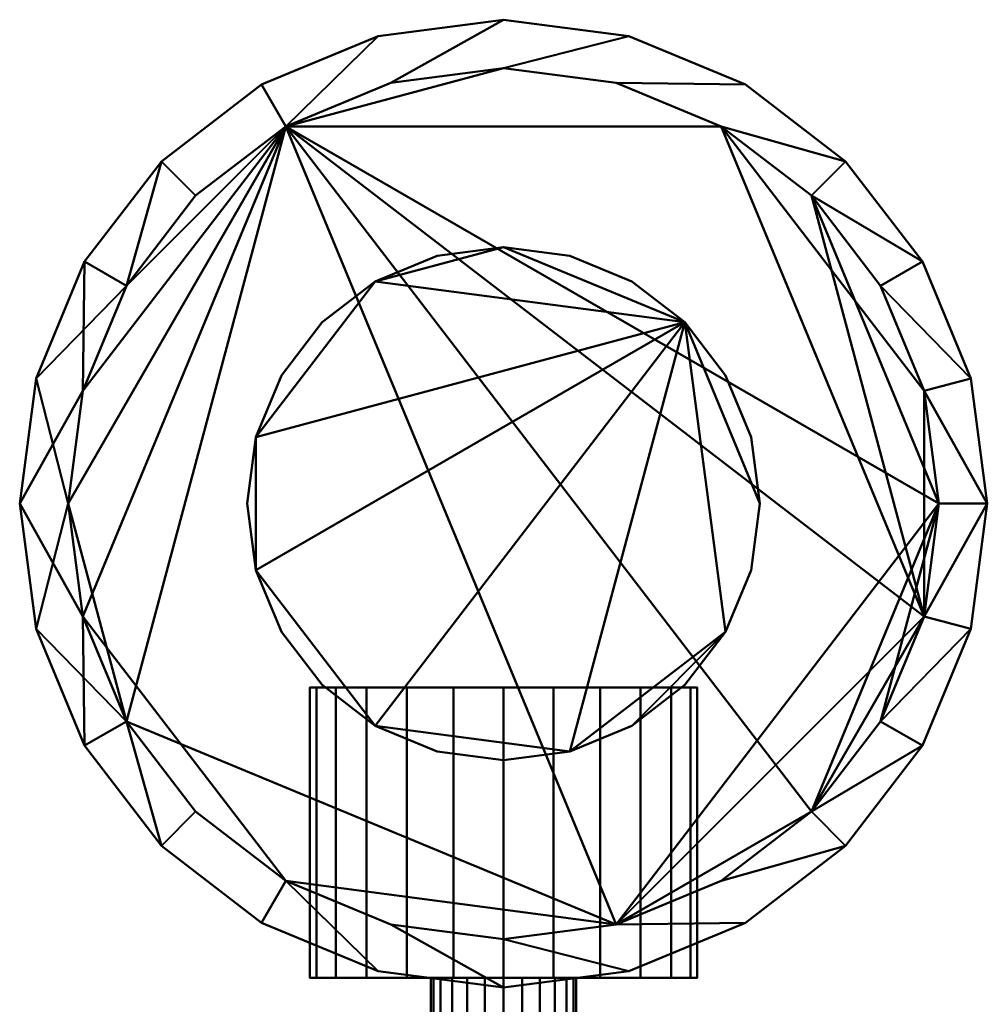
# Model space of a CAD drawing. Header units: millimetres. Extents: x -1875 to 2125, y -75 to 202.
# Tile 4 of 6: x 105 to 145, y 161 to 202. Entities that reach past the tile are written whole.
import ezdxf

# ---------------------------------------------------------------- set-up
doc = ezdxf.new("R2010")
doc.units = ezdxf.units.MM
doc.layers.add('E-LITE-EQPM', color=33, linetype='Continuous', lineweight=40)

msp = doc.modelspace()

# ---------------------------------------------------------------- meshes
at = {"layer": 'E-LITE-EQPM'}
mesh = msp.add_polyface(dxfattribs=at)
corners = [(105, 181.6, 1429.718), (105.681, 176.424, 1429.718), (107.679, 171.6, 1429.718), (110.858, 167.458, 1429.718), (115, 164.279, 1429.718), (119.824, 162.281, 1429.718), (125, 161.6, 1429.718), (130.176, 162.281, 1429.718), (135, 164.279, 1429.718), (139.142, 167.458, 1429.718), (142.321, 171.6, 1429.718), (144.319, 176.424, 1429.718), (145, 181.6, 1429.718), (144.319, 186.776, 1429.718), (142.321, 191.6, 1429.718), (139.142, 195.742, 1429.718), (135, 198.921, 1429.718), (130.176, 200.919, 1429.718), (125, 201.6, 1429.718), (119.824, 200.919, 1429.718), (115, 198.921, 1429.718), (110.858, 195.742, 1429.718), (107.679, 191.6, 1429.718), (105.681, 186.776, 1429.718), (107, 181.6, 1429.718), (107.613, 186.259, 1429.718), (109.412, 190.6, 1429.718), (112.272, 194.328, 1429.718), (116, 197.188, 1429.718), (120.341, 198.987, 1429.718), (125, 199.6, 1429.718), (129.659, 198.987, 1429.718), (134, 197.188, 1429.718), (137.728, 194.328, 1429.718), (140.588, 190.6, 1429.718), (142.387, 186.259, 1429.718), (143, 181.6, 1429.718), (142.387, 176.941, 1429.718), (140.588, 172.6, 1429.718), (137.728, 168.872, 1429.718), (134, 166.012, 1429.718), (129.659, 164.213, 1429.718), (125, 163.6, 1429.718), (120.341, 164.213, 1429.718), (116, 166.012, 1429.718), (112.272, 168.872, 1429.718), (109.412, 172.6, 1429.718), (107.613, 176.941, 1429.718)]
mesh.append_faces([[corners[k] for k in face] for face in [(40, 9, 39), (46, 3, 45), (20, 28, 19)]], dxfattribs={"vtx0": -1, "vtx1": -1})
mesh.append_faces([[corners[k] for k in face] for face in [(10, 38, 39, 9), (45, 3, 4, 44), (44, 4, 5), (35, 12, 13, 34), (14, 33, 34, 13), (33, 14, 15, 32), (32, 15, 16, 31), (17, 30, 31, 16), (30, 17, 18, 29), (26, 22, 23), (29, 18, 19, 28)]], dxfattribs={"vtx0": -1, "vtx2": -1})
mesh.append_faces([[corners[k] for k in face] for face in [(35, 36, 12)]], dxfattribs={"vtx1": -1, "vtx2": -1})
mesh.append_faces([[corners[k] for k in face] for face in [(8, 9, 40, 41), (41, 42, 7, 8), (6, 7, 42, 43), (36, 37, 11, 12), (10, 11, 37, 38), (5, 6, 43, 44), (2, 3, 46, 47), (47, 24, 1, 2), (0, 1, 24, 25), (21, 22, 26, 27), (23, 0, 25, 26), (20, 21, 27, 28)]], dxfattribs={"vtx1": -1, "vtx3": -1})
mesh = msp.add_polyface(dxfattribs=at)
corners = [(105, 181.6, 1329.718), (105.681, 186.776, 1329.718), (107.679, 191.6, 1329.718), (110.858, 195.742, 1329.718), (115, 198.921, 1329.718), (119.824, 200.919, 1329.718), (125, 201.6, 1329.718), (130.176, 200.919, 1329.718), (135, 198.921, 1329.718), (139.142, 195.742, 1329.718), (142.321, 191.6, 1329.718), (144.319, 186.776, 1329.718), (145, 181.6, 1329.718), (144.319, 176.424, 1329.718), (142.321, 171.6, 1329.718), (139.142, 167.458, 1329.718), (135, 164.279, 1329.718), (130.176, 162.281, 1329.718), (125, 161.6, 1329.718), (119.824, 162.281, 1329.718), (115, 164.279, 1329.718), (110.858, 167.458, 1329.718), (107.679, 171.6, 1329.718), (105.681, 176.424, 1329.718), (107, 181.6, 1329.718), (107.613, 176.941, 1329.718), (109.412, 172.6, 1329.718), (112.272, 168.872, 1329.718), (116, 166.012, 1329.718), (120.341, 164.213, 1329.718), (125, 163.6, 1329.718), (129.659, 164.213, 1329.718), (134, 166.012, 1329.718), (137.728, 168.872, 1329.718), (140.588, 172.6, 1329.718), (142.387, 176.941, 1329.718), (143, 181.6, 1329.718), (142.387, 186.259, 1329.718), (140.588, 190.6, 1329.718), (137.728, 194.328, 1329.718), (134, 197.188, 1329.718), (129.659, 198.987, 1329.718), (125, 199.6, 1329.718), (120.341, 198.987, 1329.718), (116, 197.188, 1329.718), (112.272, 194.328, 1329.718), (109.412, 190.6, 1329.718), (107.613, 186.259, 1329.718)]
mesh.append_faces([[corners[k] for k in face] for face in [(40, 9, 39), (46, 3, 45), (20, 28, 19)]], dxfattribs={"vtx0": -1, "vtx1": -1})
mesh.append_faces([[corners[k] for k in face] for face in [(10, 38, 39, 9), (45, 3, 4, 44), (44, 4, 5), (35, 12, 13, 34), (14, 33, 34, 13), (33, 14, 15, 32), (32, 15, 16, 31), (17, 30, 31, 16), (30, 17, 18, 29), (26, 22, 23), (29, 18, 19, 28)]], dxfattribs={"vtx0": -1, "vtx2": -1})
mesh.append_faces([[corners[k] for k in face] for face in [(35, 36, 12)]], dxfattribs={"vtx1": -1, "vtx2": -1})
mesh.append_faces([[corners[k] for k in face] for face in [(8, 9, 40, 41), (41, 42, 7, 8), (6, 7, 42, 43), (36, 37, 11, 12), (10, 11, 37, 38), (5, 6, 43, 44), (2, 3, 46, 47), (47, 24, 1, 2), (0, 1, 24, 25), (21, 22, 26, 27), (23, 0, 25, 26), (20, 21, 27, 28)]], dxfattribs={"vtx1": -1, "vtx3": -1})
mesh = msp.add_polyface(dxfattribs=at)
corners = [(105, 181.6, 1429.718), (105.681, 186.776, 1429.718), (107.679, 191.6, 1429.718), (110.858, 195.742, 1429.718), (115, 198.921, 1429.718), (119.824, 200.919, 1429.718), (125, 201.6, 1429.718), (130.176, 200.919, 1429.718), (135, 198.921, 1429.718), (139.142, 195.742, 1429.718), (142.321, 191.6, 1429.718), (144.319, 186.776, 1429.718), (145, 181.6, 1429.718), (145, 181.6, 1329.718), (144.319, 186.776, 1329.718), (142.321, 191.6, 1329.718), (139.142, 195.742, 1329.718), (135, 198.921, 1329.718), (130.176, 200.919, 1329.718), (125, 201.6, 1329.718), (119.824, 200.919, 1329.718), (115, 198.921, 1329.718), (110.858, 195.742, 1329.718), (107.679, 191.6, 1329.718), (105.681, 186.776, 1329.718), (105, 181.6, 1329.718)]
mesh.append_faces([[corners[k] for k in face] for face in [(1, 24, 25, 0)]], dxfattribs={"vtx0": -1})
mesh.append_faces([[corners[k] for k in face] for face in [(8, 17, 18, 7), (9, 16, 17, 8), (7, 18, 19, 6), (11, 14, 15, 10), (10, 15, 16, 9), (5, 20, 21, 4), (4, 21, 22, 3), (2, 23, 24, 1), (3, 22, 23, 2), (20, 5, 6, 19)]], dxfattribs={"vtx0": -1, "vtx2": -1})
mesh.append_faces([[corners[k] for k in face] for face in [(13, 14, 11, 12)]], dxfattribs={"vtx1": -1})
mesh = msp.add_polyface(dxfattribs=at)
corners = [(143, 181.6, 1429.718), (142.387, 186.259, 1429.718), (140.588, 190.6, 1429.718), (137.728, 194.328, 1429.718), (134, 197.188, 1429.718), (129.659, 198.987, 1429.718), (125, 199.6, 1429.718), (120.341, 198.987, 1429.718), (116, 197.188, 1429.718), (112.272, 194.328, 1429.718), (109.412, 190.6, 1429.718), (107.613, 186.259, 1429.718), (107, 181.6, 1429.718), (107, 181.6, 1329.718), (107.613, 186.259, 1329.718), (109.412, 190.6, 1329.718), (112.272, 194.328, 1329.718), (116, 197.188, 1329.718), (120.341, 198.987, 1329.718), (125, 199.6, 1329.718), (129.659, 198.987, 1329.718), (134, 197.188, 1329.718), (137.728, 194.328, 1329.718), (140.588, 190.6, 1329.718), (142.387, 186.259, 1329.718), (143, 181.6, 1329.718)]
mesh.append_faces([[corners[k] for k in face] for face in [(0, 1, 24, 25)]], dxfattribs={"vtx1": -1})
mesh.append_faces([[corners[k] for k in face] for face in [(10, 11, 14, 15), (9, 10, 15, 16), (7, 8, 17, 18), (8, 9, 16, 17), (6, 7, 18, 19), (4, 5, 20, 21), (3, 4, 21, 22), (1, 2, 23, 24), (2, 3, 22, 23), (19, 20, 5, 6)]], dxfattribs={"vtx1": -1, "vtx3": -1})
mesh.append_faces([[corners[k] for k in face] for face in [(11, 12, 13, 14)]], dxfattribs={"vtx3": -1})
mesh = msp.add_polyface(dxfattribs=at)
corners = [(143, 181.6, 1420), (142.387, 186.259, 1420), (140.588, 190.6, 1420), (137.728, 194.328, 1420), (134, 197.188, 1420), (129.659, 198.987, 1420), (125, 199.6, 1420), (120.341, 198.987, 1420), (116, 197.188, 1420), (112.272, 194.328, 1420), (109.412, 190.6, 1420), (107.613, 186.259, 1420), (107, 181.6, 1420), (107.613, 176.941, 1420), (109.412, 172.6, 1420), (112.272, 168.872, 1420), (116, 166.012, 1420), (120.341, 164.213, 1420), (125, 163.6, 1420), (129.659, 164.213, 1420), (134, 166.012, 1420), (137.728, 168.872, 1420), (140.588, 172.6, 1420), (142.387, 176.941, 1420)]
mesh.append_faces([[corners[k] for k in face] for face in [(3, 0, 1, 2), (8, 6, 7)]], dxfattribs={"vtx0": -1})
mesh.append_faces([[corners[k] for k in face] for face in [(4, 8, 0, 3)]], dxfattribs={"vtx0": -1, "vtx1": -1, "vtx2": -1})
mesh.append_faces([[corners[k] for k in face] for face in [(19, 8, 13, 16)]], dxfattribs={"vtx0": -1, "vtx1": -1, "vtx2": -1, "vtx3": -1})
mesh.append_faces([[corners[k] for k in face] for face in [(8, 21, 22, 0)]], dxfattribs={"vtx0": -1, "vtx2": -1, "vtx3": -1})
mesh.append_faces([[corners[k] for k in face] for face in [(8, 4, 5, 6)]], dxfattribs={"vtx0": -1, "vtx3": -1})
mesh.append_faces([[corners[k] for k in face] for face in [(17, 18, 19, 16), (14, 15, 16, 13), (22, 23, 0), (9, 10, 11, 8)]], dxfattribs={"vtx2": -1})
mesh.append_faces([[corners[k] for k in face] for face in [(19, 20, 21, 8), (11, 12, 13, 8)]], dxfattribs={"vtx2": -1, "vtx3": -1})
mesh = msp.add_polyface(dxfattribs=at)
corners = [(143, 181.6, 1419), (142.387, 176.941, 1419), (140.588, 172.6, 1419), (137.728, 168.872, 1419), (134, 166.012, 1419), (129.659, 164.213, 1419), (125, 163.6, 1419), (120.341, 164.213, 1419), (116, 166.012, 1419), (112.272, 168.872, 1419), (109.412, 172.6, 1419), (107.613, 176.941, 1419), (107, 181.6, 1419), (107.613, 186.259, 1419), (109.412, 190.6, 1419), (112.272, 194.328, 1419), (116, 197.188, 1419), (120.341, 198.987, 1419), (125, 199.6, 1419), (129.659, 198.987, 1419), (134, 197.188, 1419), (137.728, 194.328, 1419), (140.588, 190.6, 1419), (142.387, 186.259, 1419)]
mesh.append_faces([[corners[k] for k in face] for face in [(13, 16, 11, 12)]], dxfattribs={"vtx0": -1, "vtx1": -1})
mesh.append_faces([[corners[k] for k in face] for face in [(5, 16, 0)]], dxfattribs={"vtx0": -1, "vtx1": -1, "vtx2": -1})
mesh.append_faces([[corners[k] for k in face] for face in [(11, 16, 5, 8)]], dxfattribs={"vtx0": -1, "vtx1": -1, "vtx2": -1, "vtx3": -1})
mesh.append_faces([[corners[k] for k in face] for face in [(16, 20, 23, 0)]], dxfattribs={"vtx0": -1, "vtx1": -1, "vtx3": -1})
mesh.append_faces([[corners[k] for k in face] for face in [(16, 18, 19, 20)]], dxfattribs={"vtx0": -1, "vtx3": -1})
mesh.append_faces([[corners[k] for k in face] for face in [(15, 16, 13, 14), (7, 8, 5, 6)]], dxfattribs={"vtx1": -1})
mesh.append_faces([[corners[k] for k in face] for face in [(21, 22, 23, 20), (16, 17, 18)]], dxfattribs={"vtx2": -1})
mesh.append_faces([[corners[k] for k in face] for face in [(3, 4, 5, 0)]], dxfattribs={"vtx2": -1, "vtx3": -1})
mesh.append_faces([[corners[k] for k in face] for face in [(0, 1, 2, 3), (8, 9, 10, 11)]], dxfattribs={"vtx3": -1})
mesh = msp.add_polyface(dxfattribs=at)
corners = [(107, 181.6, 1420), (107.613, 186.259, 1420), (109.412, 190.6, 1420), (112.272, 194.328, 1420), (116, 197.188, 1420), (120.341, 198.987, 1420), (125, 199.6, 1420), (129.659, 198.987, 1420), (134, 197.188, 1420), (137.728, 194.328, 1420), (140.588, 190.6, 1420), (142.387, 186.259, 1420), (143, 181.6, 1420), (143, 181.6, 1419), (142.387, 186.259, 1419), (140.588, 190.6, 1419), (137.728, 194.328, 1419), (134, 197.188, 1419), (129.659, 198.987, 1419), (125, 199.6, 1419), (120.341, 198.987, 1419), (116, 197.188, 1419), (112.272, 194.328, 1419), (109.412, 190.6, 1419), (107.613, 186.259, 1419), (107, 181.6, 1419)]
mesh.append_faces([[corners[k] for k in face] for face in [(13, 14, 11, 12), (0, 1, 24, 25)]], dxfattribs={"vtx1": -1})
mesh.append_faces([[corners[k] for k in face] for face in [(14, 15, 10, 11), (16, 17, 8, 9), (15, 16, 9, 10), (17, 18, 7, 8), (6, 7, 18, 19), (19, 20, 5, 6), (20, 21, 4, 5), (22, 23, 2, 3), (21, 22, 3, 4), (23, 24, 1, 2)]], dxfattribs={"vtx1": -1, "vtx3": -1})
mesh = msp.add_polyface(dxfattribs=at)
corners = [(143, 181.6, 1335.718), (142.387, 186.259, 1335.718), (140.588, 190.6, 1335.718), (137.728, 194.328, 1335.718), (134, 197.188, 1335.718), (129.659, 198.987, 1335.718), (125, 199.6, 1335.718), (120.341, 198.987, 1335.718), (116, 197.188, 1335.718), (112.272, 194.328, 1335.718), (109.412, 190.6, 1335.718), (107.613, 186.259, 1335.718), (107, 181.6, 1335.718), (107.613, 176.941, 1335.718), (109.412, 172.6, 1335.718), (112.272, 168.872, 1335.718), (116, 166.012, 1335.718), (120.341, 164.213, 1335.718), (125, 163.6, 1335.718), (129.659, 164.213, 1335.718), (134, 166.012, 1335.718), (137.728, 168.872, 1335.718), (140.588, 172.6, 1335.718), (142.387, 176.941, 1335.718)]
mesh.append_faces([[corners[k] for k in face] for face in [(21, 19, 20), (14, 12, 13), (3, 0, 1, 2), (10, 8, 9), (8, 6, 7)]], dxfattribs={"vtx0": -1})
mesh.append_faces([[corners[k] for k in face] for face in [(14, 19, 8, 12), (8, 19, 23, 4)]], dxfattribs={"vtx0": -1, "vtx1": -1, "vtx2": -1, "vtx3": -1})
mesh.append_faces([[corners[k] for k in face] for face in [(0, 3, 4, 23)]], dxfattribs={"vtx0": -1, "vtx2": -1})
mesh.append_faces([[corners[k] for k in face] for face in [(8, 4, 5, 6)]], dxfattribs={"vtx0": -1, "vtx3": -1})
mesh.append_faces([[corners[k] for k in face] for face in [(17, 18, 19, 16)]], dxfattribs={"vtx2": -1})
mesh.append_faces([[corners[k] for k in face] for face in [(21, 22, 23, 19), (14, 15, 16, 19), (10, 11, 12, 8)]], dxfattribs={"vtx2": -1, "vtx3": -1})
mesh = msp.add_polyface(dxfattribs=at)
corners = [(143, 181.6, 1334.718), (142.387, 176.941, 1334.718), (140.588, 172.6, 1334.718), (137.728, 168.872, 1334.718), (134, 166.012, 1334.718), (129.659, 164.213, 1334.718), (125, 163.6, 1334.718), (120.341, 164.213, 1334.718), (116, 166.012, 1334.718), (112.272, 168.872, 1334.718), (109.412, 172.6, 1334.718), (107.613, 176.941, 1334.718), (107, 181.6, 1334.718), (107.613, 186.259, 1334.718), (109.412, 190.6, 1334.718), (112.272, 194.328, 1334.718), (116, 197.188, 1334.718), (120.341, 198.987, 1334.718), (125, 199.6, 1334.718), (129.659, 198.987, 1334.718), (134, 197.188, 1334.718), (137.728, 194.328, 1334.718), (140.588, 190.6, 1334.718), (142.387, 186.259, 1334.718)]
mesh.append_faces([[corners[k] for k in face] for face in [(16, 14, 15), (3, 1, 2)]], dxfattribs={"vtx0": -1})
mesh.append_faces([[corners[k] for k in face] for face in [(12, 16, 10, 11)]], dxfattribs={"vtx0": -1, "vtx1": -1})
mesh.append_faces([[corners[k] for k in face] for face in [(16, 1, 5, 10)]], dxfattribs={"vtx0": -1, "vtx1": -1, "vtx2": -1, "vtx3": -1})
mesh.append_faces([[corners[k] for k in face] for face in [(16, 18, 19, 20)]], dxfattribs={"vtx0": -1, "vtx3": -1})
mesh.append_faces([[corners[k] for k in face] for face in [(7, 8, 5, 6)]], dxfattribs={"vtx1": -1})
mesh.append_faces([[corners[k] for k in face] for face in [(20, 21, 1, 16)]], dxfattribs={"vtx1": -1, "vtx2": -1, "vtx3": -1})
mesh.append_faces([[corners[k] for k in face] for face in [(16, 17, 18), (23, 0, 1)]], dxfattribs={"vtx2": -1})
mesh.append_faces([[corners[k] for k in face] for face in [(21, 22, 23, 1), (12, 13, 14, 16), (3, 4, 5, 1), (8, 9, 10, 5)]], dxfattribs={"vtx2": -1, "vtx3": -1})
mesh = msp.add_polyface(dxfattribs=at)
corners = [(107, 181.6, 1335.718), (107.613, 186.259, 1335.718), (109.412, 190.6, 1335.718), (112.272, 194.328, 1335.718), (116, 197.188, 1335.718), (120.341, 198.987, 1335.718), (125, 199.6, 1335.718), (129.659, 198.987, 1335.718), (134, 197.188, 1335.718), (137.728, 194.328, 1335.718), (140.588, 190.6, 1335.718), (142.387, 186.259, 1335.718), (143, 181.6, 1335.718), (143, 181.6, 1334.718), (142.387, 186.259, 1334.718), (140.588, 190.6, 1334.718), (137.728, 194.328, 1334.718), (134, 197.188, 1334.718), (129.659, 198.987, 1334.718), (125, 199.6, 1334.718), (120.341, 198.987, 1334.718), (116, 197.188, 1334.718), (112.272, 194.328, 1334.718), (109.412, 190.6, 1334.718), (107.613, 186.259, 1334.718), (107, 181.6, 1334.718)]
mesh.append_faces([[corners[k] for k in face] for face in [(13, 14, 11, 12), (0, 1, 24, 25)]], dxfattribs={"vtx1": -1})
mesh.append_faces([[corners[k] for k in face] for face in [(14, 15, 10, 11), (16, 17, 8, 9), (15, 16, 9, 10), (17, 18, 7, 8), (6, 7, 18, 19), (19, 20, 5, 6), (20, 21, 4, 5), (22, 23, 2, 3), (21, 22, 3, 4), (23, 24, 1, 2)]], dxfattribs={"vtx1": -1, "vtx3": -1})
mesh = msp.add_polyface(dxfattribs=at)
corners = [(114.4, 181.6, 1569.435), (114.761, 178.857, 1569.435), (115.82, 176.3, 1569.435), (117.505, 174.105, 1569.435), (119.7, 172.42, 1569.435), (122.257, 171.361, 1569.435), (125, 171, 1569.435), (127.743, 171.361, 1569.435), (130.3, 172.42, 1569.435), (132.495, 174.105, 1569.435), (134.18, 176.3, 1569.435), (135.239, 178.857, 1569.435), (135.6, 181.6, 1569.435), (135.239, 184.343, 1569.435), (134.18, 186.9, 1569.435), (132.495, 189.095, 1569.435), (130.3, 190.78, 1569.435), (127.743, 191.839, 1569.435), (125, 192.2, 1569.435), (122.257, 191.839, 1569.435), (119.7, 190.78, 1569.435), (117.505, 189.095, 1569.435), (115.82, 186.9, 1569.435), (114.761, 184.343, 1569.435)]
mesh.append_faces([[corners[k] for k in face] for face in [(10, 7, 8, 9)]], dxfattribs={"vtx0": -1})
mesh.append_faces([[corners[k] for k in face] for face in [(7, 10, 15, 4), (1, 4, 15, 23), (15, 18, 20, 23)]], dxfattribs={"vtx0": -1, "vtx1": -1, "vtx2": -1, "vtx3": -1})
mesh.append_faces([[corners[k] for k in face] for face in [(14, 15, 12, 13), (17, 18, 15, 16), (22, 23, 20, 21), (0, 1, 23), (19, 20, 18)]], dxfattribs={"vtx1": -1})
mesh.append_faces([[corners[k] for k in face] for face in [(2, 3, 4, 1)]], dxfattribs={"vtx2": -1})
mesh.append_faces([[corners[k] for k in face] for face in [(10, 11, 12, 15)]], dxfattribs={"vtx2": -1, "vtx3": -1})
mesh.append_faces([[corners[k] for k in face] for face in [(4, 5, 6, 7)]], dxfattribs={"vtx3": -1})
mesh = msp.add_polyface(dxfattribs=at)
corners = [(114.4, 181.6, 1420), (114.761, 184.343, 1420), (115.82, 186.9, 1420), (117.505, 189.095, 1420), (119.7, 190.78, 1420), (122.257, 191.839, 1420), (125, 192.2, 1420), (127.743, 191.839, 1420), (130.3, 190.78, 1420), (132.495, 189.095, 1420), (134.18, 186.9, 1420), (135.239, 184.343, 1420), (135.6, 181.6, 1420), (135.239, 178.857, 1420), (134.18, 176.3, 1420), (132.495, 174.105, 1420), (130.3, 172.42, 1420), (127.743, 171.361, 1420), (125, 171, 1420), (122.257, 171.361, 1420), (119.7, 172.42, 1420), (117.505, 174.105, 1420), (115.82, 176.3, 1420), (114.761, 178.857, 1420)]
mesh.append_faces([[corners[k] for k in face] for face in [(9, 6, 7, 8), (12, 9, 10, 11), (1, 23, 0), (16, 14, 15)]], dxfattribs={"vtx0": -1})
mesh.append_faces([[corners[k] for k in face] for face in [(6, 9, 4, 5)]], dxfattribs={"vtx0": -1, "vtx1": -1})
mesh.append_faces([[corners[k] for k in face] for face in [(17, 9, 14, 16)]], dxfattribs={"vtx0": -1, "vtx1": -1, "vtx2": -1})
mesh.append_faces([[corners[k] for k in face] for face in [(9, 23, 1, 4), (9, 17, 20, 23)]], dxfattribs={"vtx0": -1, "vtx1": -1, "vtx2": -1, "vtx3": -1})
mesh.append_faces([[corners[k] for k in face] for face in [(2, 3, 4, 1), (18, 19, 20, 17)]], dxfattribs={"vtx2": -1})
mesh.append_faces([[corners[k] for k in face] for face in [(12, 13, 14, 9)]], dxfattribs={"vtx2": -1, "vtx3": -1})
mesh.append_faces([[corners[k] for k in face] for face in [(20, 21, 22, 23)]], dxfattribs={"vtx3": -1})
mesh = msp.add_polyface(dxfattribs=at)
corners = [(114.4, 181.6, 1569.435), (114.761, 184.343, 1569.435), (115.82, 186.9, 1569.435), (117.505, 189.095, 1569.435), (119.7, 190.78, 1569.435), (122.257, 191.839, 1569.435), (125, 192.2, 1569.435), (127.743, 191.839, 1569.435), (130.3, 190.78, 1569.435), (132.495, 189.095, 1569.435), (134.18, 186.9, 1569.435), (135.239, 184.343, 1569.435), (135.6, 181.6, 1569.435), (135.6, 181.6, 1420), (135.239, 184.343, 1420), (134.18, 186.9, 1420), (132.495, 189.095, 1420), (130.3, 190.78, 1420), (127.743, 191.839, 1420), (125, 192.2, 1420), (122.257, 191.839, 1420), (119.7, 190.78, 1420), (117.505, 189.095, 1420), (115.82, 186.9, 1420), (114.761, 184.343, 1420), (114.4, 181.6, 1420)]
mesh.append_faces([[corners[k] for k in face] for face in [(1, 24, 25, 0)]], dxfattribs={"vtx0": -1})
mesh.append_faces([[corners[k] for k in face] for face in [(19, 6, 7, 18), (2, 23, 24, 1), (20, 5, 6, 19)]], dxfattribs={"vtx0": -1, "vtx2": -1})
mesh.append_faces([[corners[k] for k in face] for face in [(13, 14, 11, 12)]], dxfattribs={"vtx1": -1})
mesh.append_faces([[corners[k] for k in face] for face in [(14, 15, 10, 11), (16, 17, 8, 9), (15, 16, 9, 10), (17, 18, 7, 8), (21, 22, 3, 4), (22, 23, 2, 3), (4, 5, 20, 21)]], dxfattribs={"vtx1": -1, "vtx3": -1})
mesh = msp.add_polyface(dxfattribs=at)
corners = [(145, 181.6, 1429.718), (144.319, 176.424, 1429.718), (142.321, 171.6, 1429.718), (139.142, 167.458, 1429.718), (135, 164.279, 1429.718), (130.176, 162.281, 1429.718), (125, 161.6, 1429.718), (119.824, 162.281, 1429.718), (115, 164.279, 1429.718), (110.858, 167.458, 1429.718), (107.679, 171.6, 1429.718), (105.681, 176.424, 1429.718), (105, 181.6, 1429.718), (105, 181.6, 1329.718), (105.681, 176.424, 1329.718), (107.679, 171.6, 1329.718), (110.858, 167.458, 1329.718), (115, 164.279, 1329.718), (119.824, 162.281, 1329.718), (125, 161.6, 1329.718), (130.176, 162.281, 1329.718), (135, 164.279, 1329.718), (139.142, 167.458, 1329.718), (142.321, 171.6, 1329.718), (144.319, 176.424, 1329.718), (145, 181.6, 1329.718)]
mesh.append_faces([[corners[k] for k in face] for face in [(1, 24, 25, 0)]], dxfattribs={"vtx0": -1})
mesh.append_faces([[corners[k] for k in face] for face in [(11, 14, 15, 10), (10, 15, 16, 9), (8, 17, 18, 7), (9, 16, 17, 8), (7, 18, 19, 6), (5, 20, 21, 4), (4, 21, 22, 3), (2, 23, 24, 1), (3, 22, 23, 2), (20, 5, 6, 19)]], dxfattribs={"vtx0": -1, "vtx2": -1})
mesh.append_faces([[corners[k] for k in face] for face in [(12, 13, 14, 11)]], dxfattribs={"vtx2": -1})
mesh = msp.add_polyface(dxfattribs=at)
corners = [(107, 181.6, 1429.718), (107.613, 176.941, 1429.718), (109.412, 172.6, 1429.718), (112.272, 168.872, 1429.718), (116, 166.012, 1429.718), (120.341, 164.213, 1429.718), (125, 163.6, 1429.718), (129.659, 164.213, 1429.718), (134, 166.012, 1429.718), (137.728, 168.872, 1429.718), (140.588, 172.6, 1429.718), (142.387, 176.941, 1429.718), (143, 181.6, 1429.718), (143, 181.6, 1329.718), (142.387, 176.941, 1329.718), (140.588, 172.6, 1329.718), (137.728, 168.872, 1329.718), (134, 166.012, 1329.718), (129.659, 164.213, 1329.718), (125, 163.6, 1329.718), (120.341, 164.213, 1329.718), (116, 166.012, 1329.718), (112.272, 168.872, 1329.718), (109.412, 172.6, 1329.718), (107.613, 176.941, 1329.718), (107, 181.6, 1329.718)]
mesh.append_faces([[corners[k] for k in face] for face in [(14, 11, 12, 13)]], dxfattribs={"vtx0": -1})
mesh.append_faces([[corners[k] for k in face] for face in [(0, 1, 24, 25)]], dxfattribs={"vtx1": -1})
mesh.append_faces([[corners[k] for k in face] for face in [(7, 8, 17, 18), (8, 9, 16, 17), (6, 7, 18, 19), (10, 11, 14, 15), (9, 10, 15, 16), (4, 5, 20, 21), (3, 4, 21, 22), (1, 2, 23, 24), (2, 3, 22, 23), (19, 20, 5, 6)]], dxfattribs={"vtx1": -1, "vtx3": -1})
mesh = msp.add_polyface(dxfattribs=at)
corners = [(143, 181.6, 1420), (142.387, 176.941, 1420), (140.588, 172.6, 1420), (137.728, 168.872, 1420), (134, 166.012, 1420), (129.659, 164.213, 1420), (125, 163.6, 1420), (120.341, 164.213, 1420), (116, 166.012, 1420), (112.272, 168.872, 1420), (109.412, 172.6, 1420), (107.613, 176.941, 1420), (107, 181.6, 1420), (107, 181.6, 1419), (107.613, 176.941, 1419), (109.412, 172.6, 1419), (112.272, 168.872, 1419), (116, 166.012, 1419), (120.341, 164.213, 1419), (125, 163.6, 1419), (129.659, 164.213, 1419), (134, 166.012, 1419), (137.728, 168.872, 1419), (140.588, 172.6, 1419), (142.387, 176.941, 1419), (143, 181.6, 1419)]
mesh.append_faces([[corners[k] for k in face] for face in [(13, 14, 11, 12), (0, 1, 24, 25)]], dxfattribs={"vtx1": -1})
mesh.append_faces([[corners[k] for k in face] for face in [(14, 15, 10, 11), (16, 17, 8, 9), (15, 16, 9, 10), (17, 18, 7, 8), (6, 7, 18, 19), (19, 20, 5, 6), (20, 21, 4, 5), (22, 23, 2, 3), (21, 22, 3, 4), (23, 24, 1, 2)]], dxfattribs={"vtx1": -1, "vtx3": -1})
mesh = msp.add_polyface(dxfattribs=at)
corners = [(143, 181.6, 1335.718), (142.387, 176.941, 1335.718), (140.588, 172.6, 1335.718), (137.728, 168.872, 1335.718), (134, 166.012, 1335.718), (129.659, 164.213, 1335.718), (125, 163.6, 1335.718), (120.341, 164.213, 1335.718), (116, 166.012, 1335.718), (112.272, 168.872, 1335.718), (109.412, 172.6, 1335.718), (107.613, 176.941, 1335.718), (107, 181.6, 1335.718), (107, 181.6, 1334.718), (107.613, 176.941, 1334.718), (109.412, 172.6, 1334.718), (112.272, 168.872, 1334.718), (116, 166.012, 1334.718), (120.341, 164.213, 1334.718), (125, 163.6, 1334.718), (129.659, 164.213, 1334.718), (134, 166.012, 1334.718), (137.728, 168.872, 1334.718), (140.588, 172.6, 1334.718), (142.387, 176.941, 1334.718), (143, 181.6, 1334.718)]
mesh.append_faces([[corners[k] for k in face] for face in [(13, 14, 11, 12), (0, 1, 24, 25)]], dxfattribs={"vtx1": -1})
mesh.append_faces([[corners[k] for k in face] for face in [(14, 15, 10, 11), (16, 17, 8, 9), (15, 16, 9, 10), (17, 18, 7, 8), (6, 7, 18, 19), (19, 20, 5, 6), (20, 21, 4, 5), (22, 23, 2, 3), (21, 22, 3, 4), (23, 24, 1, 2)]], dxfattribs={"vtx1": -1, "vtx3": -1})
mesh = msp.add_polyface(dxfattribs=at)
corners = [(135.6, 181.6, 1569.435), (135.239, 178.857, 1569.435), (134.18, 176.3, 1569.435), (132.495, 174.105, 1569.435), (130.3, 172.42, 1569.435), (127.743, 171.361, 1569.435), (125, 171, 1569.435), (122.257, 171.361, 1569.435), (119.7, 172.42, 1569.435), (117.505, 174.105, 1569.435), (115.82, 176.3, 1569.435), (114.761, 178.857, 1569.435), (114.4, 181.6, 1569.435), (114.4, 181.6, 1420), (114.761, 178.857, 1420), (115.82, 176.3, 1420), (117.505, 174.105, 1420), (119.7, 172.42, 1420), (122.257, 171.361, 1420), (125, 171, 1420), (127.743, 171.361, 1420), (130.3, 172.42, 1420), (132.495, 174.105, 1420), (134.18, 176.3, 1420), (135.239, 178.857, 1420), (135.6, 181.6, 1420)]
mesh.append_faces([[corners[k] for k in face] for face in [(5, 20, 21, 4), (22, 3, 4, 21)]], dxfattribs={"vtx0": -1, "vtx2": -1})
mesh.append_faces([[corners[k] for k in face] for face in [(13, 14, 11, 12)]], dxfattribs={"vtx1": -1})
mesh.append_faces([[corners[k] for k in face] for face in [(14, 15, 10, 11), (16, 17, 8, 9), (15, 16, 9, 10), (17, 18, 7, 8), (6, 7, 18, 19), (19, 20, 5, 6), (23, 24, 1, 2), (2, 3, 22, 23)]], dxfattribs={"vtx1": -1, "vtx3": -1})
mesh.append_faces([[corners[k] for k in face] for face in [(24, 25, 0, 1)]], dxfattribs={"vtx3": -1})
mesh = msp.add_polyface(dxfattribs=at)
corners = [(117, 174, 1494.718), (117.273, 174, 1496.788), (118.072, 174, 1498.718), (119.343, 174, 1500.375), (121, 174, 1501.646), (122.929, 174, 1502.445), (125, 174, 1502.718), (127.071, 174, 1502.445), (129, 174, 1501.646), (130.657, 174, 1500.375), (131.928, 174, 1498.718), (132.727, 174, 1496.788), (133, 174, 1494.718), (132.727, 174, 1492.647), (131.928, 174, 1490.718), (130.657, 174, 1489.061), (129, 174, 1487.79), (127.071, 174, 1486.99), (125, 174, 1486.718), (122.929, 174, 1486.99), (121, 174, 1487.79), (119.343, 174, 1489.061), (118.072, 174, 1490.718), (117.273, 174, 1492.647)]
mesh.append_faces([[corners[k] for k in face] for face in [(16, 14, 15), (14, 12, 13)]], dxfattribs={"vtx0": -1})
mesh.append_faces([[corners[k] for k in face] for face in [(20, 6, 18, 19)]], dxfattribs={"vtx0": -1, "vtx1": -1})
mesh.append_faces([[corners[k] for k in face] for face in [(18, 6, 9, 14)]], dxfattribs={"vtx0": -1, "vtx1": -1, "vtx2": -1, "vtx3": -1})
mesh.append_faces([[corners[k] for k in face] for face in [(0, 20, 21)]], dxfattribs={"vtx0": -1, "vtx2": -1})
mesh.append_faces([[corners[k] for k in face] for face in [(14, 9, 10, 12), (20, 2, 3, 6)]], dxfattribs={"vtx0": -1, "vtx2": -1, "vtx3": -1})
mesh.append_faces([[corners[k] for k in face] for face in [(17, 18, 14, 16)]], dxfattribs={"vtx1": -1, "vtx2": -1})
mesh.append_faces([[corners[k] for k in face] for face in [(7, 8, 9, 6), (10, 11, 12), (22, 23, 0, 21)]], dxfattribs={"vtx2": -1})
mesh.append_faces([[corners[k] for k in face] for face in [(0, 1, 2, 20)]], dxfattribs={"vtx2": -1, "vtx3": -1})
mesh.append_faces([[corners[k] for k in face] for face in [(3, 4, 5, 6)]], dxfattribs={"vtx3": -1})
mesh = msp.add_polyface(dxfattribs=at)
corners = [(133, 162, 1494.718), (132.727, 162, 1492.647), (131.928, 162, 1490.718), (130.657, 162, 1489.061), (129, 162, 1487.79), (127.071, 162, 1486.99), (125, 162, 1486.718), (122.929, 162, 1486.99), (121, 162, 1487.79), (119.343, 162, 1489.061), (118.072, 162, 1490.718), (117.273, 162, 1492.647), (117, 162, 1494.718), (117, 174, 1494.718), (117.273, 174, 1492.647), (118.072, 174, 1490.718), (119.343, 174, 1489.061), (121, 174, 1487.79), (122.929, 174, 1486.99), (125, 174, 1486.718), (127.071, 174, 1486.99), (129, 174, 1487.79), (130.657, 174, 1489.061), (131.928, 174, 1490.718), (132.727, 174, 1492.647), (133, 174, 1494.718)]
mesh.append_faces([[corners[k] for k in face] for face in [(13, 14, 11, 12), (0, 1, 24, 25)]], dxfattribs={"vtx1": -1})
mesh.append_faces([[corners[k] for k in face] for face in [(14, 15, 10, 11), (16, 17, 8, 9), (15, 16, 9, 10), (17, 18, 7, 8), (6, 7, 18, 19), (19, 20, 5, 6), (20, 21, 4, 5), (22, 23, 2, 3), (21, 22, 3, 4), (23, 24, 1, 2)]], dxfattribs={"vtx1": -1, "vtx3": -1})
mesh = msp.add_polyface(dxfattribs=at)
corners = [(117, 162, 1494.718), (117.273, 162, 1496.788), (118.072, 162, 1498.718), (119.343, 162, 1500.375), (121, 162, 1501.646), (122.929, 162, 1502.445), (125, 162, 1502.718), (127.071, 162, 1502.445), (129, 162, 1501.646), (130.657, 162, 1500.375), (131.928, 162, 1498.718), (132.727, 162, 1496.788), (133, 162, 1494.718), (133, 174, 1494.718), (132.727, 174, 1496.788), (131.928, 174, 1498.718), (130.657, 174, 1500.375), (129, 174, 1501.646), (127.071, 174, 1502.445), (125, 174, 1502.718), (122.929, 174, 1502.445), (121, 174, 1501.646), (119.343, 174, 1500.375), (118.072, 174, 1498.718), (117.273, 174, 1496.788), (117, 174, 1494.718)]
mesh.append_faces([[corners[k] for k in face] for face in [(13, 14, 11, 12), (0, 1, 24, 25)]], dxfattribs={"vtx1": -1})
mesh.append_faces([[corners[k] for k in face] for face in [(14, 15, 10, 11), (16, 17, 8, 9), (15, 16, 9, 10), (17, 18, 7, 8), (6, 7, 18, 19), (19, 20, 5, 6), (20, 21, 4, 5), (22, 23, 2, 3), (21, 22, 3, 4), (23, 24, 1, 2)]], dxfattribs={"vtx1": -1, "vtx3": -1})
mesh = msp.add_polyface(dxfattribs=at)
corners = [(117, 162, 1494.718), (117.273, 162, 1492.647), (118.072, 162, 1490.718), (119.343, 162, 1489.061), (121, 162, 1487.79), (122.929, 162, 1486.99), (125, 162, 1486.718), (127.071, 162, 1486.99), (129, 162, 1487.79), (130.657, 162, 1489.061), (131.928, 162, 1490.718), (132.727, 162, 1492.647), (133, 162, 1494.718), (132.727, 162, 1496.788), (131.928, 162, 1498.718), (130.657, 162, 1500.375), (129, 162, 1501.646), (127.071, 162, 1502.445), (125, 162, 1502.718), (122.929, 162, 1502.445), (121, 162, 1501.646), (119.343, 162, 1500.375), (118.072, 162, 1498.718), (117.273, 162, 1496.788)]
mesh.append_faces([[corners[k] for k in face] for face in [(10, 7, 8, 9), (17, 15, 16), (0, 22, 23)]], dxfattribs={"vtx0": -1})
mesh.append_faces([[corners[k] for k in face] for face in [(18, 6, 15, 17)]], dxfattribs={"vtx0": -1, "vtx1": -1, "vtx2": -1})
mesh.append_faces([[corners[k] for k in face] for face in [(4, 18, 21, 22)]], dxfattribs={"vtx0": -1, "vtx1": -1, "vtx3": -1})
mesh.append_faces([[corners[k] for k in face] for face in [(0, 3, 4, 22)]], dxfattribs={"vtx0": -1, "vtx2": -1, "vtx3": -1})
mesh.append_faces([[corners[k] for k in face] for face in [(2, 3, 0, 1)]], dxfattribs={"vtx1": -1})
mesh.append_faces([[corners[k] for k in face] for face in [(14, 15, 10)]], dxfattribs={"vtx1": -1, "vtx2": -1})
mesh.append_faces([[corners[k] for k in face] for face in [(6, 7, 10, 15)]], dxfattribs={"vtx1": -1, "vtx2": -1, "vtx3": -1})
mesh.append_faces([[corners[k] for k in face] for face in [(19, 20, 21, 18), (12, 13, 14)]], dxfattribs={"vtx2": -1})
mesh.append_faces([[corners[k] for k in face] for face in [(10, 11, 12, 14), (4, 5, 6, 18)]], dxfattribs={"vtx2": -1, "vtx3": -1})
mesh = msp.add_polyface(dxfattribs=at)
corners = [(122, 162, 1494.718), (122.102, 162, 1495.494), (122.402, 162, 1496.218), (122.879, 162, 1496.839), (123.5, 162, 1497.316), (124.224, 162, 1497.615), (125, 162, 1497.718), (125.776, 162, 1497.615), (126.5, 162, 1497.316), (127.121, 162, 1496.839), (127.598, 162, 1496.218), (127.898, 162, 1495.494), (128, 162, 1494.718), (127.898, 162, 1493.941), (127.598, 162, 1493.218), (127.121, 162, 1492.596), (126.5, 162, 1492.12), (125.776, 162, 1491.82), (125, 162, 1491.718), (124.224, 162, 1491.82), (123.5, 162, 1492.12), (122.879, 162, 1492.596), (122.402, 162, 1493.218), (122.102, 162, 1493.941)]
mesh.append_faces([[corners[k] for k in face] for face in [(10, 8, 9), (4, 2, 3), (16, 14, 15), (0, 22, 23), (14, 12, 13)]], dxfattribs={"vtx0": -1})
mesh.append_faces([[corners[k] for k in face] for face in [(10, 14, 2, 6), (22, 2, 14, 18)]], dxfattribs={"vtx0": -1, "vtx1": -1, "vtx2": -1, "vtx3": -1})
mesh.append_faces([[corners[k] for k in face] for face in [(19, 20, 18)]], dxfattribs={"vtx1": -1})
mesh.append_faces([[corners[k] for k in face] for face in [(6, 7, 8, 10), (10, 11, 12, 14), (4, 5, 6, 2), (0, 1, 2, 22), (16, 17, 18, 14), (20, 21, 22, 18)]], dxfattribs={"vtx2": -1, "vtx3": -1})
mesh = msp.add_polyface(dxfattribs=at)
corners = [(128, 159, 1494.718), (127.898, 159, 1493.941), (127.598, 159, 1493.218), (127.121, 159, 1492.596), (126.5, 159, 1492.12), (125.776, 159, 1491.82), (125, 159, 1491.718), (124.224, 159, 1491.82), (123.5, 159, 1492.12), (122.879, 159, 1492.596), (122.402, 159, 1493.218), (122.102, 159, 1493.941), (122, 159, 1494.718), (122, 162, 1494.718), (122.102, 162, 1493.941), (122.402, 162, 1493.218), (122.879, 162, 1492.596), (123.5, 162, 1492.12), (124.224, 162, 1491.82), (125, 162, 1491.718), (125.776, 162, 1491.82), (126.5, 162, 1492.12), (127.121, 162, 1492.596), (127.598, 162, 1493.218), (127.898, 162, 1493.941), (128, 162, 1494.718)]
mesh.append_faces([[corners[k] for k in face] for face in [(13, 14, 11, 12), (0, 1, 24, 25)]], dxfattribs={"vtx1": -1})
mesh.append_faces([[corners[k] for k in face] for face in [(14, 15, 10, 11), (16, 17, 8, 9), (15, 16, 9, 10), (17, 18, 7, 8), (6, 7, 18, 19), (19, 20, 5, 6), (20, 21, 4, 5), (22, 23, 2, 3), (21, 22, 3, 4), (23, 24, 1, 2)]], dxfattribs={"vtx1": -1, "vtx3": -1})
mesh = msp.add_polyface(dxfattribs=at)
corners = [(122, 159, 1494.718), (122.102, 159, 1495.494), (122.402, 159, 1496.218), (122.879, 159, 1496.839), (123.5, 159, 1497.316), (124.224, 159, 1497.615), (125, 159, 1497.718), (125.776, 159, 1497.615), (126.5, 159, 1497.316), (127.121, 159, 1496.839), (127.598, 159, 1496.218), (127.898, 159, 1495.494), (128, 159, 1494.718), (128, 162, 1494.718), (127.898, 162, 1495.494), (127.598, 162, 1496.218), (127.121, 162, 1496.839), (126.5, 162, 1497.316), (125.776, 162, 1497.615), (125, 162, 1497.718), (124.224, 162, 1497.615), (123.5, 162, 1497.316), (122.879, 162, 1496.839), (122.402, 162, 1496.218), (122.102, 162, 1495.494), (122, 162, 1494.718)]
mesh.append_faces([[corners[k] for k in face] for face in [(13, 14, 11, 12), (0, 1, 24, 25)]], dxfattribs={"vtx1": -1})
mesh.append_faces([[corners[k] for k in face] for face in [(14, 15, 10, 11), (16, 17, 8, 9), (15, 16, 9, 10), (17, 18, 7, 8), (6, 7, 18, 19), (19, 20, 5, 6), (20, 21, 4, 5), (22, 23, 2, 3), (21, 22, 3, 4), (23, 24, 1, 2)]], dxfattribs={"vtx1": -1, "vtx3": -1})

doc.saveas('drawing.dxf')
